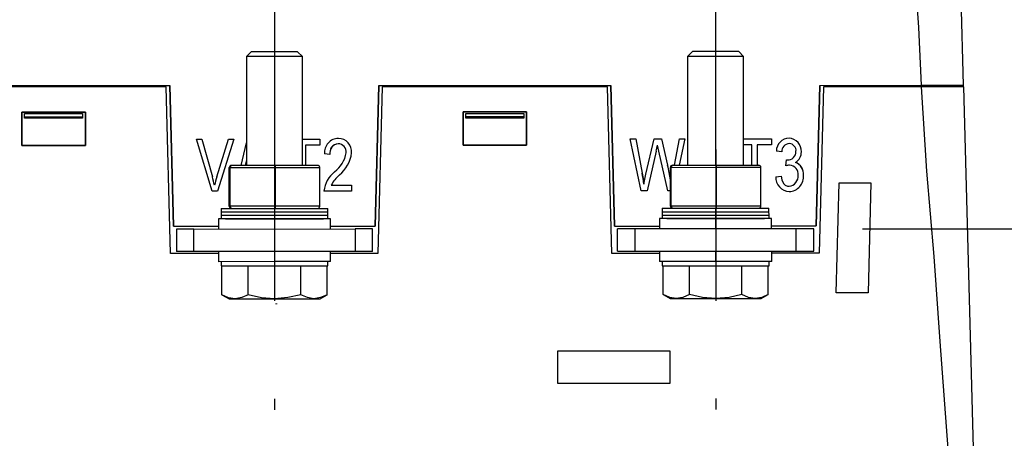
# Model space of a CAD drawing. Header units: millimetres. Extents: x 0 to 1537, y 0 to 1187.
# Tile 32 of 44: x 1260 to 1401, y 359 to 419. Entities that reach past the tile are written whole.
import ezdxf

# ---------------------------------------------------------------- set-up
doc = ezdxf.new("R2010")
doc.units = ezdxf.units.MM
doc.header["$LTSCALE"] = 5.5
doc.linetypes.add('CENTERX2', pattern=[20.32, 12.7, -2.54, 2.54, -2.54])
doc.layers.add('CENTER', color=40, linetype='CENTERX2')
doc.layers.add('DIMENSIONS', color=140, linetype='Continuous', lineweight=25)
doc.styles.add('SLDTEXTSTYLE0', font='TXT', dxfattribs={"width": 0.7})
doc.dimstyles.new('SLDDIMSTYLE0', dxfattribs={"dimtxt": 11.869043, "dimasz": 18.161, "dimexe": 0, "dimexo": 0.0625, "dimgap": 2.967261, "dimtad": 0, "dimtih": 1, "dimtoh": 1, "dimrnd": 1e-09, "dimzin": 12, "dimdsep": 46, "dimtxsty": 'SLDTEXTSTYLE0', "dimsah": 1, "dimcen": 0.09, "dimadec": 0, "dimazin": 3, "dimtfac": 1, "dimtofl": 0, "dimtmove": 0, "dimatfit": 3, "dimfxl": 0, "dimfrac": 2, "dimtolj": 1, "dimtzin": 12, "dimarcsym": 0})
doc.dimstyles.new('SLDDIMSTYLE2', dxfattribs={"dimtxt": 11.869043, "dimasz": 18.161, "dimexe": 0, "dimexo": 0.0625, "dimgap": 2.967261, "dimtad": 0, "dimtih": 1, "dimtoh": 1, "dimrnd": 1e-09, "dimzin": 4, "dimdsep": 46, "dimtxsty": 'SLDTEXTSTYLE0', "dimsah": 1, "dimcen": 0.09, "dimadec": 0, "dimazin": 1, "dimtfac": 1, "dimtmove": 0, "dimatfit": 0, "dimfxl": 0, "dimfrac": 2, "dimtolj": 1, "dimtzin": 12, "dimarcsym": 0})

# ---------------------------------------------------------------- blocks, each defined once
blk = doc.blocks.new('_D_26')
at = {"layer": 'DIMENSIONS'}
for p, q in [((1340.32, 450.65), (1488.84, 450.65)), ((1471.37, 450.65), (1471.37, 384.42)), ((1453.74, 362.9), (1449.75, 362.9)), ((1449.75, 362.9), (1449.75, 344.04)), ((1489.01, 362.9), (1492.99, 362.9)), ((1492.99, 362.9), (1492.99, 344.04)), ((1449.75, 344.04), (1453.74, 344.04)), ((1492.99, 344.04), (1489.01, 344.04)), ((1471.37, 275.16), (1471.37, 341.38)), ((1414.72, 275.16), (1488.84, 275.16))]:
    blk.add_line(p, q, dxfattribs=at)
for points in [[(1471.37, 450.65), (1468.58, 432.49), (1474.17, 432.49)], [(1471.37, 275.16), (1474.17, 293.32), (1468.58, 293.32)]]:
    blk.add_solid(points, dxfattribs=at)
at = {"layer": 'DIMENSIONS', "char_height": 11.642, "attachment_point": 1, "style": 'SLDTEXTSTYLE0'}
for s, insert in [('175.5', (1448.8, 380.57)), ('6.91', (1453.74, 359.05))]:
    blk.add_mtext(s, dxfattribs=dict(at, insert=insert))
blk = doc.blocks.new('_D_28')
at = {"layer": 'DIMENSIONS'}
for p, q in [((1380.48, 388.85), (1441.13, 388.86)), ((1423.66, 388.85), (1423.67, 353.53)), ((1406.04, 332.01), (1402.05, 332.01)), ((1402.05, 332.01), (1402.05, 313.14)), ((1441.31, 332.01), (1445.29, 332.01)), ((1445.29, 332.01), (1445.29, 313.14)), ((1402.05, 313.14), (1406.04, 313.14)), ((1445.29, 313.14), (1441.31, 313.14)), ((1423.68, 275.16), (1423.68, 310.49)), ((1414.72, 275.16), (1441.14, 275.16))]:
    blk.add_line(p, q, dxfattribs=at)
for points in [[(1423.66, 388.85), (1420.87, 370.69), (1426.46, 370.69)], [(1423.68, 275.16), (1426.47, 293.32), (1420.88, 293.32)]]:
    blk.add_solid(points, dxfattribs=at)
at = {"layer": 'DIMENSIONS', "char_height": 11.642, "attachment_point": 1, "style": 'SLDTEXTSTYLE0'}
for s, insert in [('113.7', (1401.1, 349.67)), ('4.48', (1406.04, 328.15))]:
    blk.add_mtext(s, dxfattribs=dict(at, insert=insert))
blk = doc.blocks.new('_D_29')
at = {"layer": 'DIMENSIONS'}
for p, q in [((1296.51, 356), (1296.55, 230.78)), ((1359.51, 356.02), (1359.55, 230.8)), ((1296.55, 248.25), (1261.62, 248.23)), ((1310.41, 248.26), (1306.43, 248.26)), ((1306.43, 248.26), (1306.43, 229.39)), ((1345.68, 248.26), (1349.67, 248.26)), ((1349.67, 248.26), (1349.67, 229.39)), ((1359.55, 248.27), (1394.47, 248.28)), ((1306.43, 229.39), (1310.41, 229.39)), ((1349.67, 229.39), (1345.68, 229.39))]:
    blk.add_line(p, q, dxfattribs=at)
for points in [[(1296.55, 248.25), (1278.38, 251.03), (1278.39, 245.45)], [(1359.55, 248.27), (1377.71, 245.48), (1377.71, 251.07)]]:
    blk.add_solid(points, dxfattribs=at)
at = {"layer": 'DIMENSIONS', "char_height": 11.642, "attachment_point": 1, "style": 'SLDTEXTSTYLE0'}
for s, insert in [('63.0', (1310.41, 265.92)), ('2.48', (1310.41, 244.4))]:
    blk.add_mtext(s, dxfattribs=dict(at, insert=insert))

msp = doc.modelspace()

# ---------------------------------------------------------------- linework, layer by layer
for p, q in [((1394.896, 409.355), (1393.57, 459.354)), ((1293.181, 414.151), (1292.491, 413.46)), ((1296.491, 413.461), (1292.491, 413.46)), ((1292.491, 413.46), (1292.496, 397.911)), ((1296.491, 414.152), (1293.181, 414.151)), ((1299.8, 414.153), (1296.491, 414.152)), ((1296.491, 414.152), (1296.491, 413.461)), ((1300.491, 413.463), (1296.491, 413.461)), ((1296.491, 413.461), (1296.496, 397.912)), ((1300.491, 413.463), (1299.8, 414.153)), ((1300.496, 397.913), (1300.491, 413.463)), ((1356.181, 414.172), (1355.491, 413.481)), ((1359.491, 413.482), (1355.491, 413.481)), ((1355.491, 413.481), (1355.496, 397.931)), ((1359.491, 414.173), (1356.181, 414.172)), ((1362.8, 414.174), (1359.491, 414.173)), ((1359.491, 414.173), (1359.491, 413.482)), ((1363.491, 413.484), (1359.491, 413.482)), ((1359.491, 413.482), (1359.496, 397.933)), ((1363.491, 413.484), (1362.8, 414.174)), ((1363.496, 397.934), (1363.491, 413.484)), ((1248.376, 409.306), (1281.543, 409.317)), ((1281.543, 409.317), (1282.076, 389.224)), ((1282.076, 389.224), (1281.543, 409.317)), ((1310.856, 389.234), (1311.376, 409.327)), ((1311.376, 409.327), (1310.857, 389.234)), ((1311.376, 409.327), (1344.543, 409.338)), ((1344.543, 409.338), (1345.076, 389.245)), ((1345.076, 389.245), (1344.543, 409.338)), ((1373.856, 389.254), (1374.376, 409.348)), ((1374.376, 409.348), (1373.857, 389.254)), ((1374.376, 409.348), (1388.898, 409.353)), ((1388.898, 409.353), (1394.896, 409.355)), ((1388.903, 409.153), (1388.898, 409.353)), ((1394.889, 409.155), (1394.883, 409.355)), ((1281.035, 409.117), (1248.882, 409.106)), ((1281.666, 385.317), (1281.035, 409.117)), ((1311.882, 409.127), (1311.266, 385.327)), ((1344.035, 409.138), (1311.882, 409.127)), ((1344.666, 385.338), (1344.035, 409.138)), ((1374.882, 409.148), (1374.266, 385.348)), ((1388.903, 409.153), (1374.882, 409.148)), ((1394.901, 409.155), (1388.903, 409.153)), ((1394.901, 409.155), (1397.155, 324.155)), ((1260.432, 400.761), (1260.434, 405.526)), ((1260.434, 405.526), (1260.432, 400.761)), ((1260.434, 405.526), (1269.49, 405.529)), ((1269.49, 405.529), (1260.434, 405.526)), ((1260.434, 405.526), (1260.434, 405.526)), ((1260.81, 405.308), (1269.103, 405.311)), ((1260.81, 405.306), (1269.103, 405.308)), ((1260.81, 405.308), (1260.81, 405.306)), ((1260.81, 404.806), (1260.81, 405.306)), ((1269.103, 405.308), (1269.103, 405.311)), ((1269.103, 405.308), (1269.103, 404.809)), ((1269.49, 405.529), (1269.495, 400.764)), ((1269.49, 405.529), (1269.49, 405.529)), ((1269.495, 400.764), (1269.49, 405.529)), ((1323.432, 400.782), (1323.434, 405.547)), ((1323.434, 405.547), (1323.432, 400.782)), ((1323.434, 405.547), (1332.49, 405.55)), ((1332.49, 405.55), (1323.434, 405.547)), ((1323.434, 405.547), (1323.434, 405.547)), ((1323.81, 405.329), (1332.103, 405.332)), ((1323.81, 405.327), (1332.103, 405.329)), ((1323.81, 405.329), (1323.81, 405.327)), ((1323.81, 404.827), (1323.81, 405.327)), ((1332.103, 405.329), (1332.103, 405.332)), ((1332.103, 405.329), (1332.103, 404.829)), ((1332.49, 405.55), (1332.495, 400.785)), ((1332.49, 405.55), (1332.49, 405.55)), ((1332.495, 400.785), (1332.49, 405.55)), ((1269.103, 404.809), (1260.81, 404.806)), ((1260.81, 404.644), (1260.81, 404.806)), ((1269.103, 404.647), (1260.81, 404.644)), ((1269.103, 404.809), (1269.103, 404.647)), ((1332.103, 404.829), (1323.81, 404.827)), ((1323.81, 404.665), (1323.81, 404.827)), ((1332.103, 404.667), (1323.81, 404.665)), ((1332.103, 404.829), (1332.103, 404.667)), ((1269.495, 400.764), (1260.432, 400.761)), ((1260.432, 400.761), (1269.495, 400.764)), ((1260.432, 400.761), (1260.432, 400.761)), ((1269.495, 400.764), (1269.495, 400.764)), ((1285.343, 401.671), (1286.134, 401.671)), ((1287.576, 394.234), (1285.343, 401.671)), ((1285.343, 401.671), (1285.344, 401.67)), ((1285.344, 401.67), (1286.134, 401.671)), ((1287.576, 394.234), (1285.344, 401.67)), ((1286.134, 401.671), (1287.622, 396.269)), ((1286.134, 401.671), (1287.622, 396.269)), ((1286.134, 401.671), (1286.134, 401.671)), ((1288.26, 396.269), (1289.911, 401.672)), ((1288.26, 396.269), (1289.911, 401.672)), ((1290.709, 401.672), (1288.364, 394.234)), ((1290.709, 401.672), (1288.364, 394.234)), ((1289.911, 401.672), (1290.709, 401.672)), ((1289.911, 401.672), (1290.709, 401.672)), ((1289.911, 401.672), (1289.911, 401.672)), ((1290.709, 401.672), (1290.709, 401.672)), ((1291.718, 397.91), (1292.495, 401.116)), ((1291.718, 397.91), (1292.495, 401.115)), ((1300.495, 401.676), (1302.965, 401.676)), ((1300.495, 401.675), (1302.964, 401.676)), ((1300.933, 400.811), (1300.932, 397.913)), ((1300.933, 400.811), (1300.932, 397.913)), ((1302.964, 400.812), (1300.933, 400.811)), ((1302.964, 400.812), (1300.933, 400.811)), ((1300.933, 400.811), (1300.933, 400.811)), ((1302.965, 401.676), (1302.964, 400.812)), ((1302.964, 401.676), (1302.964, 400.812)), ((1302.965, 401.676), (1302.964, 401.676)), ((1302.964, 400.812), (1302.964, 400.812)), ((1305.599, 401.006), (1305.599, 401.006)), ((1305.627, 401.774), (1305.627, 401.774)), ((1332.495, 400.785), (1323.432, 400.782)), ((1323.432, 400.782), (1332.495, 400.785)), ((1323.432, 400.782), (1323.432, 400.782)), ((1332.495, 400.785), (1332.495, 400.785)), ((1347.302, 401.691), (1348.081, 401.691)), ((1348.863, 394.254), (1347.302, 401.691)), ((1347.302, 401.691), (1347.303, 401.691)), ((1348.863, 394.254), (1347.303, 401.691)), ((1347.303, 401.691), (1348.081, 401.691)), ((1348.081, 401.691), (1348.994, 396.81)), ((1348.081, 401.691), (1348.994, 396.81)), ((1348.081, 401.691), (1348.081, 401.691)), ((1349.536, 396.663), (1350.705, 401.692)), ((1349.536, 396.663), (1350.705, 401.692)), ((1350.705, 401.692), (1351.777, 401.693)), ((1350.705, 401.692), (1351.777, 401.692)), ((1350.705, 401.692), (1350.705, 401.692)), ((1351.383, 399.923), (1351.187, 400.813)), ((1351.187, 400.812), (1351.187, 400.813)), ((1351.383, 399.923), (1351.187, 400.812)), ((1351.777, 401.693), (1352.643, 397.925)), ((1351.777, 401.693), (1351.777, 401.692)), ((1351.777, 401.692), (1352.643, 397.925)), ((1353.611, 397.931), (1354.328, 401.693)), ((1353.611, 397.931), (1354.328, 401.693)), ((1355.107, 401.694), (1354.299, 397.931)), ((1355.107, 401.694), (1354.299, 397.931)), ((1354.328, 401.693), (1355.107, 401.694)), ((1354.328, 401.693), (1355.107, 401.694)), ((1354.328, 401.693), (1354.328, 401.693)), ((1355.107, 401.694), (1355.107, 401.694)), ((1363.495, 401.696), (1367.483, 401.698)), ((1363.495, 401.696), (1367.483, 401.698)), ((1364.684, 400.832), (1363.495, 400.832)), ((1364.684, 400.832), (1363.495, 400.832)), ((1364.687, 397.935), (1364.684, 400.832)), ((1364.684, 400.832), (1364.684, 400.832)), ((1364.687, 397.935), (1364.684, 400.832)), ((1365.451, 400.833), (1365.45, 397.935)), ((1365.451, 400.832), (1365.45, 397.935)), ((1367.482, 400.833), (1365.451, 400.832)), ((1365.451, 400.833), (1365.451, 400.832)), ((1367.482, 400.833), (1365.451, 400.833)), ((1367.483, 401.698), (1367.482, 400.833)), ((1367.483, 401.698), (1367.482, 400.833)), ((1367.482, 400.833), (1367.482, 400.833)), ((1367.483, 401.698), (1367.483, 401.698)), ((1369.985, 401.795), (1369.985, 401.795)), ((1370.007, 401.027), (1370.007, 401.027)), ((1304.415, 399.459), (1303.649, 399.555)), ((1304.415, 399.46), (1303.649, 399.555)), ((1303.649, 399.555), (1303.649, 399.555)), ((1304.415, 399.459), (1304.415, 399.46)), ((1306.744, 399.705), (1306.744, 399.705)), ((1307.51, 399.69), (1307.51, 399.69)), ((1351.005, 399.923), (1349.7, 394.254)), ((1351.005, 399.923), (1349.7, 394.254)), ((1351.005, 399.923), (1351.005, 399.923)), ((1352.667, 394.255), (1351.383, 399.923)), ((1352.667, 394.255), (1351.383, 399.923)), ((1351.383, 399.923), (1351.383, 399.923)), ((1368.934, 399.867), (1368.167, 399.963)), ((1368.167, 399.963), (1368.168, 399.963)), ((1368.933, 399.868), (1368.168, 399.963)), ((1368.934, 399.867), (1368.933, 399.868)), ((1370.972, 399.903), (1370.972, 399.903)), ((1371.738, 399.859), (1371.738, 399.859)), ((1292.496, 398.709), (1292.301, 397.911)), ((1292.496, 398.709), (1292.302, 397.911)), ((1359.619, 397.933), (1365.657, 397.935)), ((1369.524, 397.833), (1369.619, 398.697)), ((1369.524, 397.834), (1369.619, 398.697)), ((1369.619, 398.697), (1369.731, 398.687)), ((1369.619, 398.697), (1369.731, 398.687)), ((1369.619, 398.697), (1369.619, 398.697)), ((1369.731, 398.687), (1369.731, 398.687)), ((1370.051, 397.934), (1370.051, 397.934)), ((1370.892, 398.339), (1370.891, 398.339)), ((1290.033, 397.61), (1290.162, 397.61)), ((1290.035, 392.06), (1290.033, 397.61)), ((1290.162, 397.61), (1296.625, 397.612)), ((1290.164, 392.06), (1290.162, 397.61)), ((1290.459, 397.91), (1290.336, 397.91)), ((1296.619, 397.912), (1290.459, 397.91)), ((1302.657, 397.914), (1296.619, 397.912)), ((1296.625, 397.612), (1302.96, 397.614)), ((1296.627, 392.062), (1296.625, 397.612)), ((1302.962, 392.064), (1302.96, 397.614)), ((1305.08, 396.992), (1305.08, 396.992)), ((1305.759, 396.553), (1305.759, 396.553)), ((1348.994, 396.81), (1348.994, 396.81)), ((1349.253, 395.246), (1349.536, 396.663)), ((1349.253, 395.246), (1349.536, 396.663)), ((1349.536, 396.663), (1349.536, 396.663)), ((1352.643, 397.925), (1352.643, 397.925)), ((1353.033, 397.631), (1353.162, 397.631)), ((1353.035, 392.081), (1353.033, 397.631)), ((1353.162, 397.631), (1359.625, 397.633)), ((1353.164, 392.081), (1353.162, 397.631)), ((1353.336, 397.931), (1353.459, 397.931)), ((1353.459, 397.931), (1359.619, 397.933)), ((1359.625, 397.633), (1365.96, 397.635)), ((1359.627, 392.083), (1359.625, 397.633)), ((1365.962, 392.085), (1365.96, 397.635)), ((1369.524, 397.833), (1369.524, 397.834)), ((1287.622, 396.269), (1287.622, 396.269)), ((1288.26, 396.269), (1288.26, 396.269)), ((1349.253, 395.246), (1349.253, 395.246)), ((1368.074, 396.278), (1368.836, 396.374)), ((1368.074, 396.278), (1368.075, 396.278)), ((1368.075, 396.278), (1368.836, 396.374)), ((1368.836, 396.374), (1368.836, 396.374)), ((1371.266, 396.489), (1371.266, 396.489)), ((1372.027, 396.498), (1372.027, 396.498)), ((1376.71, 379.685), (1377.142, 395.411)), ((1376.711, 379.685), (1377.142, 395.411)), ((1377.142, 395.411), (1381.648, 395.412)), ((1377.142, 395.411), (1381.648, 395.412)), ((1377.142, 395.411), (1377.142, 395.411)), ((1381.648, 395.412), (1381.259, 379.686)), ((1381.648, 395.412), (1381.259, 379.686)), ((1381.648, 395.412), (1381.648, 395.412)), ((1288.364, 394.234), (1287.576, 394.234)), ((1287.576, 394.234), (1287.576, 394.234)), ((1288.364, 394.234), (1287.576, 394.234)), ((1287.928, 395.067), (1287.928, 395.066)), ((1288.364, 394.234), (1288.364, 394.234)), ((1307.508, 394.24), (1303.558, 394.239)), ((1307.508, 394.24), (1303.558, 394.239)), ((1303.558, 394.239), (1303.558, 394.239)), ((1304.602, 395.095), (1307.508, 395.096)), ((1304.602, 395.095), (1307.508, 395.096)), ((1304.602, 395.095), (1304.602, 395.095)), ((1307.508, 395.096), (1307.508, 394.24)), ((1307.508, 395.096), (1307.508, 394.24)), ((1307.508, 395.096), (1307.508, 395.096)), ((1307.508, 394.24), (1307.508, 394.24)), ((1349.7, 394.254), (1348.863, 394.254)), ((1349.7, 394.254), (1348.863, 394.254)), ((1348.863, 394.254), (1348.863, 394.254)), ((1349.7, 394.254), (1349.7, 394.254)), ((1353.034, 394.255), (1352.667, 394.255)), ((1353.034, 394.255), (1352.667, 394.255)), ((1352.667, 394.255), (1352.667, 394.255)), ((1369.998, 394.164), (1369.998, 394.164)), ((1370.01, 394.923), (1370.01, 394.923)), ((1288.878, 391.759), (1304.118, 391.764)), ((1288.878, 391.759), (1288.879, 390.289)), ((1289.026, 391.259), (1296.499, 391.262)), ((1289.524, 391.76), (1296.498, 391.762)), ((1290.164, 392.06), (1290.035, 392.06)), ((1296.627, 392.062), (1290.164, 392.06)), ((1296.498, 391.762), (1296.499, 391.262)), ((1296.499, 391.262), (1303.999, 391.264)), ((1296.499, 391.262), (1296.499, 390.792)), ((1302.962, 392.064), (1296.627, 392.062)), ((1296.697, 391.762), (1303.498, 391.764)), ((1304.119, 390.294), (1304.118, 391.764)), ((1351.878, 391.78), (1367.118, 391.785)), ((1351.878, 391.78), (1351.879, 390.31)), ((1352.026, 391.28), (1359.499, 391.283)), ((1352.524, 391.78), (1359.498, 391.783)), ((1353.164, 392.081), (1353.035, 392.081)), ((1359.627, 392.083), (1353.164, 392.081)), ((1359.498, 391.783), (1359.499, 391.283)), ((1359.499, 391.283), (1366.999, 391.285)), ((1359.499, 391.283), (1359.499, 390.813)), ((1365.962, 392.085), (1359.627, 392.083)), ((1359.697, 391.783), (1366.498, 391.785)), ((1367.119, 390.315), (1367.118, 391.785)), ((1296.499, 390.292), (1288.499, 390.289)), ((1288.499, 390.289), (1288.499, 388.819)), ((1289.026, 390.789), (1296.499, 390.792)), ((1289.525, 390.29), (1296.499, 390.292)), ((1296.499, 390.792), (1303.999, 390.794)), ((1296.499, 390.792), (1296.499, 390.292)), ((1304.499, 390.295), (1296.499, 390.292)), ((1296.499, 390.292), (1303.499, 390.294)), ((1296.499, 390.292), (1296.499, 388.822)), ((1304.499, 388.825), (1304.499, 390.295)), ((1359.499, 390.313), (1351.499, 390.31)), ((1351.499, 390.31), (1351.499, 388.84)), ((1352.026, 390.81), (1359.499, 390.813)), ((1352.525, 390.31), (1359.499, 390.313)), ((1359.499, 390.813), (1366.999, 390.815)), ((1359.499, 390.813), (1359.499, 390.313)), ((1359.499, 390.313), (1366.499, 390.315)), ((1367.499, 390.315), (1359.499, 390.313)), ((1359.499, 390.313), (1359.499, 388.843)), ((1367.499, 388.845), (1367.499, 390.315)), ((1282.076, 389.224), (1288.499, 389.226)), ((1282.076, 389.224), (1282.076, 389.224)), ((1284.999, 388.818), (1282.499, 388.817)), ((1282.499, 388.817), (1282.5, 385.617)), ((1284.999, 388.818), (1307.999, 388.826)), ((1285, 385.618), (1284.999, 388.818)), ((1304.499, 389.231), (1310.856, 389.234)), ((1310.499, 388.827), (1307.999, 388.826)), ((1307.999, 388.826), (1308, 385.626)), ((1310.5, 385.627), (1310.499, 388.827)), ((1310.856, 389.234), (1310.857, 389.234)), ((1345.076, 389.245), (1351.499, 389.247)), ((1345.076, 389.245), (1345.076, 389.245)), ((1347.999, 388.839), (1345.499, 388.838)), ((1345.5, 385.638), (1345.499, 388.838)), ((1370.999, 388.847), (1347.999, 388.839)), ((1348, 385.639), (1347.999, 388.839)), ((1367.499, 389.252), (1373.856, 389.254)), ((1371, 385.647), (1370.999, 388.847)), ((1373.499, 388.847), (1370.999, 388.847)), ((1373.5, 385.647), (1373.499, 388.847)), ((1373.856, 389.254), (1373.857, 389.254)), ((1288.501, 385.319), (1281.666, 385.317)), ((1285, 385.618), (1282.5, 385.617)), ((1308, 385.626), (1285, 385.618)), ((1288.5, 385.619), (1288.501, 384.149)), ((1296.5, 385.622), (1296.501, 384.152)), ((1304.501, 384.155), (1304.5, 385.625)), ((1311.266, 385.327), (1304.501, 385.325)), ((1310.5, 385.627), (1308, 385.626)), ((1351.501, 385.34), (1344.666, 385.338)), ((1345.5, 385.638), (1348, 385.639)), ((1348, 385.639), (1371, 385.647)), ((1351.5, 385.64), (1351.501, 384.17)), ((1359.5, 385.643), (1359.501, 384.173)), ((1367.501, 384.175), (1367.5, 385.645)), ((1374.266, 385.348), (1367.501, 385.345)), ((1371, 385.647), (1373.5, 385.647)), ((1296.501, 384.152), (1288.501, 384.149)), ((1288.881, 384.149), (1288.881, 383.549)), ((1304.501, 384.155), (1296.501, 384.152)), ((1304.121, 383.554), (1304.121, 384.154)), ((1359.501, 384.173), (1351.501, 384.17)), ((1351.881, 384.17), (1351.881, 383.57)), ((1367.501, 384.175), (1359.501, 384.173)), ((1367.121, 383.575), (1367.121, 384.175)), ((1288.881, 383.549), (1304.121, 383.554)), ((1288.997, 379.43), (1288.996, 383.549)), ((1292.75, 379.431), (1292.748, 383.551)), ((1300.255, 379.434), (1300.254, 383.553)), ((1304.008, 379.435), (1304.007, 383.554)), ((1351.881, 383.57), (1367.121, 383.575)), ((1351.997, 379.451), (1351.996, 383.57)), ((1355.75, 379.452), (1355.748, 383.572)), ((1363.255, 379.455), (1363.254, 383.574)), ((1367.008, 379.456), (1367.007, 383.575)), ((1381.259, 379.686), (1376.71, 379.685)), ((1376.71, 379.685), (1376.711, 379.685)), ((1381.259, 379.686), (1376.711, 379.685)), ((1381.259, 379.686), (1381.259, 379.686)), ((1288.997, 379.43), (1290.003, 378.85)), ((1290.003, 378.85), (1290.874, 378.85)), ((1290.874, 378.85), (1296.503, 378.852)), ((1296.503, 378.852), (1302.132, 378.854)), ((1302.132, 378.854), (1303.003, 378.854)), ((1303.003, 378.854), (1304.008, 379.435)), ((1351.997, 379.451), (1353.003, 378.871)), ((1353.003, 378.871), (1353.874, 378.871)), ((1353.874, 378.871), (1359.503, 378.873)), ((1359.503, 378.873), (1365.132, 378.875)), ((1365.132, 378.875), (1366.003, 378.875)), ((1366.003, 378.875), (1367.008, 379.456)), ((1336.96, 371.419), (1352.96, 371.424)), ((1336.96, 371.419), (1352.959, 371.424)), ((1336.961, 366.721), (1336.96, 371.419)), ((1336.96, 371.419), (1336.96, 371.419)), ((1336.962, 366.721), (1336.96, 371.419)), ((1352.959, 371.424), (1352.961, 366.726)), ((1352.96, 371.424), (1352.959, 371.424)), ((1352.96, 371.424), (1352.961, 366.726)), ((1352.961, 366.726), (1336.961, 366.721)), ((1336.962, 366.721), (1336.961, 366.721)), ((1352.961, 366.726), (1336.962, 366.721)), ((1352.961, 366.726), (1352.961, 366.726))]:
    msp.add_line(p, q)
at = {"color": 179, "linetype": 'Continuous', "lineweight": 18}
msp.add_line((1296.657, 378.142), (1296.889, 378.14), dxfattribs=at)
at = {"flags": 128}
for points in [[(1388.898, 409.353), (1388.529, 417.596), (1387.941, 425.865), (1387.225, 434.352), (1386.511, 442.832), (1385.93, 451.105), (1385.573, 459.351)], [(1395.156, 324.155), (1394.375, 336.165), (1393.366, 348.44), (1392.472, 360.582), (1391.578, 372.725), (1390.684, 384.867), (1389.675, 397.094), (1388.903, 409.153)], [(1348.994, 396.81), (1349.134, 396.03), (1349.253, 395.246)], [(1368.836, 396.374), (1368.962, 395.839), (1369.203, 395.342), (1369.436, 395.103), (1369.738, 394.957), (1370.01, 394.923)], [(1368.836, 396.374), (1368.962, 395.84), (1369.207, 395.337), (1369.44, 395.1), (1369.742, 394.956), (1370.01, 394.923)], [(1290.874, 378.85), (1289.935, 379.003), (1288.997, 379.43)], [(1292.75, 379.431), (1291.831, 379.01), (1290.874, 378.85)], [(1296.503, 378.852), (1294.626, 379.005), (1292.75, 379.431)], [(1300.255, 379.434), (1298.417, 379.012), (1296.503, 378.852)], [(1302.132, 378.854), (1301.194, 379.007), (1300.255, 379.434)], [(1304.008, 379.435), (1303.089, 379.013), (1302.132, 378.854)], [(1353.874, 378.871), (1352.935, 379.024), (1351.997, 379.451)], [(1355.75, 379.452), (1354.831, 379.031), (1353.874, 378.871)], [(1359.503, 378.873), (1357.626, 379.025), (1355.75, 379.452)], [(1363.255, 379.455), (1361.417, 379.033), (1359.503, 378.873)], [(1365.132, 378.875), (1364.194, 379.028), (1363.255, 379.455)], [(1367.008, 379.456), (1366.089, 379.034), (1365.132, 378.875)]]:
    msp.add_lwpolyline(points, dxfattribs=at)
for centre, radius, start, end in [((1305.655, 399.759), 2.016, 90.78133, 185.80527), ((1305.655, 399.758), 2.016, 90.79056, 185.7938), ((1305.699, 399.702), 1.307, 94.41801, 190.70468), ((1305.727, 399.681), 1.331, 95.53695, 189.57894), ((1305.567, 399.824), 1.183, 354.2369, 88.48648), ((1305.567, 399.823), 1.183, 354.25453, 88.46952), ((1305.591, 399.849), 1.926, 355.27489, 88.92035), ((1305.591, 399.849), 1.926, 355.27453, 88.92033), ((1335.367, 403.578), 16.059, 346.84307, 350.08348), ((1335.689, 403.513), 15.731, 346.80963, 350.11527), ((1370.023, 399.941), 1.855, 91.15528, 179.31289), ((1370.022, 399.941), 1.855, 91.14604, 179.31926), ((1370.1, 399.865), 1.166, 94.57231, 179.8768), ((1370.102, 399.863), 1.168, 94.68345, 179.77247), ((1369.917, 399.972), 1.824, 356.45739, 87.86385), ((1369.917, 399.972), 1.824, 356.45714, 87.86372), ((1369.972, 400.02), 1.007, 353.30733, 88.00455), ((1369.971, 400.02), 1.008, 353.3348, 87.97818), ((1302.458, 400.467), 4.354, 307.02911, 349.91157), ((1302.458, 400.467), 4.354, 307.02923, 349.91198), ((1302.707, 400.314), 4.843, 309.05717, 352.60081), ((1302.707, 400.314), 4.843, 309.05754, 352.60002), ((1369.801, 399.857), 1.172, 266.56725, 2.23337), ((1369.801, 399.858), 1.172, 266.57582, 2.22473), ((1370.068, 399.793), 1.672, 299.52861, 2.2683), ((1370.068, 399.793), 1.672, 299.53771, 2.2687), ((1370.109, 396.202), 1.733, 91.8988, 109.72393), ((1370.108, 396.207), 1.728, 91.87375, 109.74368), ((1370.008, 396.665), 1.27, 352.01734, 88.06001), ((1370.008, 396.665), 1.27, 352.05347, 88.0249), ((1370.325, 396.719), 1.716, 352.62183, 70.72421), ((1370.288, 396.696), 1.75, 353.50511, 69.83132), ((1307.612, 393.795), 4.078, 128.37626, 173.74952), ((1307.613, 393.794), 4.08, 128.38673, 173.73627), ((1310.153, 391.879), 6.415, 133.22913, 149.9127), ((1310.137, 391.892), 6.395, 133.2029, 149.94167), ((1317.458, 390.778), 32.107, 7.99894, 10.82867), ((1331.71, 392.93), 21.521, 7.74978, 13.41952), ((1331.708, 392.93), 21.523, 7.7476, 13.41935), ((1249.92, 386.05), 39.062, 13.34596, 15.16559), ((1249.92, 386.05), 39.063, 13.34519, 15.16559), ((1313.052, 388.768), 25.902, 163.16637, 165.92603), ((1313.261, 388.71), 26.118, 163.17765, 165.91566), ((1370.162, 396.246), 2.088, 179.10367, 265.50175), ((1370.162, 396.246), 2.088, 179.10759, 265.50025), ((1369.927, 396.275), 2.112, 271.92382, 6.07701), ((1369.927, 396.275), 2.112, 271.92371, 6.07759), ((1369.858, 396.331), 1.417, 276.17104, 6.3802), ((1369.857, 396.332), 1.417, 276.18428, 6.36576)]:
    msp.add_arc(centre, radius, start, end)
for centre, major_axis, ratio, start_param, end_param in [((1365.657, 397.635), (0.303, 0), 0.9901999, 0, 1.5707963), ((1290.336, 397.61), (0.303, 0), 0.9901999, 1.5707963, 3.1415927), ((1290.459, 397.61), (0, 0.3), 0.9897999, 0, 1.5707963), ((1296.619, 397.612), (0, 0.3), 0.0200972, 4.712389, 6.2831853), ((1302.657, 397.614), (0.303, 0), 0.9901999, 0, 1.5707963), ((1353.336, 397.631), (0.303, 0), 0.9901999, 1.5707963, 3.1415927), ((1353.459, 397.631), (0, 0.3), 0.9897999, 0, 1.5707963), ((1359.619, 397.633), (0, 0.3), 0.0200972, 4.712389, 6.2831853), ((1290.338, 392.06), (0.303, 0), 0.9901999, 3.1415927, 4.712389), ((1290.461, 392.06), (0, 0.3), 0.9897999, 1.5707963, 3.1415927), ((1296.621, 392.062), (0, 0.3), 0.0200972, 3.1415927, 4.712389), ((1302.659, 392.064), (0.303, 0), 0.9901999, 4.712389, 6.2831853), ((1353.338, 392.081), (0.303, 0), 0.9901999, 3.1415927, 4.712389), ((1353.461, 392.081), (0, 0.3), 0.9897999, 1.5707963, 3.1415927), ((1359.621, 392.083), (0, 0.3), 0.0200972, 3.1415927, 4.712389), ((1365.659, 392.085), (0.303, 0), 0.9901999, 4.712389, 6.2831853)]:
    msp.add_ellipse(centre, major_axis=major_axis, ratio=ratio, start_param=start_param, end_param=end_param)
at = {"layer": 'CENTER'}
for p, q in [((1296.48, 448.386), (1296.508, 362.987)), ((1359.48, 448.407), (1359.508, 363.008))]:
    msp.add_line(p, q, dxfattribs=at)

# ---------------------------------------------------------------- dimensions: what is measured, and where the dimension line sits
at = {"layer": 'DIMENSIONS'}
for base, p1, p2, angle, dimstyle, picture, middle in [((1471.374, 450.647), (1407.731, 275.159), (1333.33, 450.647), 90, 'SLDDIMSTYLE0', '_D_26', (1471.374, 362.903)), ((1423.663, 388.855), (1407.731, 275.159), (1373.499, 388.847), 270.00858, 'SLDDIMSTYLE0', '_D_28', (1423.672, 332.008)), ((1359.546, 248.267), (1296.508, 362.987), (1359.508, 363.008), 0.01899, 'SLDDIMSTYLE2', '_D_29', (1328.046, 248.256))]:
    dim = msp.add_linear_dim(base=base, p1=p1, p2=p2, angle=angle, dimstyle=dimstyle, dxfattribs=at)
    dim.commit()
    dim.dimension.update_dxf_attribs({"geometry": picture, "text_midpoint": middle, "dimtype": 160})

doc.saveas('drawing.dxf')
